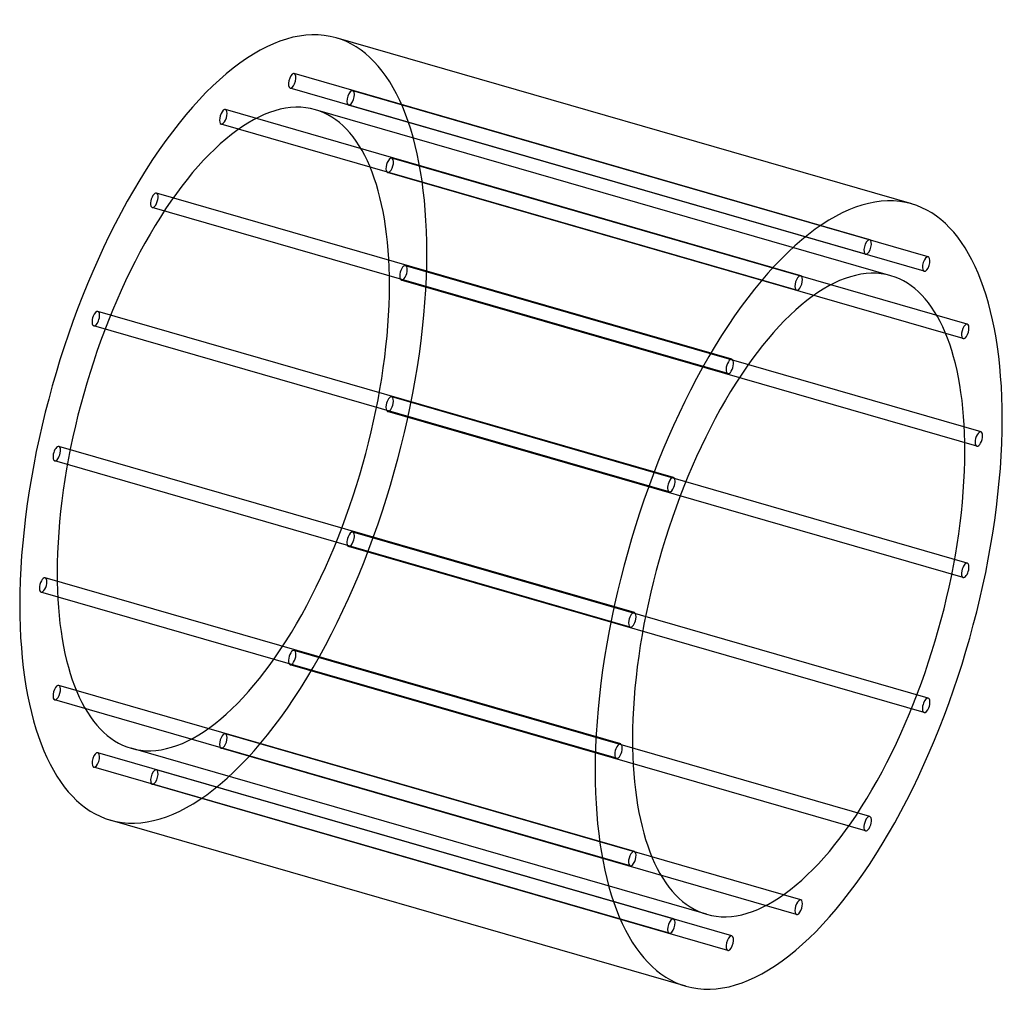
# Model space of a CAD drawing. Header units: millimetres. Extents: x -525 to 525, y -526 to 526.
import ezdxf

# ---------------------------------------------------------------- set-up
doc = ezdxf.new("R2010")
doc.units = ezdxf.units.MM
doc.layers.add('HIDDEN', color=7, linetype='Continuous')
doc.layers.add('THICK', color=7, linetype='Continuous')

msp = doc.modelspace()

# ---------------------------------------------------------------- linework, layer by layer
at = {"layer": 'HIDDEN'}
for p, q in [((383.3, 290.8), (-231.6, 468.3)), ((378.9, 275.4), (-236, 452.9)), ((445.8, 272.6), (-169.1, 450.1)), ((441.3, 257.2), (-173.5, 434.7)), ((309.7, 252.4), (-305.2, 429.9)), ((405.9, 252.3), (-209, 429.8)), ((305.2, 237), (-309.7, 414.5)), ((487.5, 200.6), (-127.4, 378.1)), ((483.1, 185.2), (-131.8, 362.7)), ((236, 163.2), (-378.9, 340.7)), ((231.6, 147.8), (-383.3, 325.3)), ((502.2, 85.6), (-112.7, 263.1)), ((497.7, 70.3), (-117.2, 247.8)), ((173.5, 36.8), (-441.3, 214.3)), ((169.1, 21.4), (-445.8, 198.9)), ((487.5, -54.6), (-127.4, 122.9)), ((483.1, -70), (-131.8, 107.5)), ((131.8, -107.5), (-483.1, 70)), ((127.4, -122.9), (-487.5, 54.6)), ((445.8, -198.9), (-169.1, -21.4)), ((441.3, -214.3), (-173.5, -36.8)), ((117.2, -247.8), (-497.7, -70.3)), ((112.7, -263.1), (-502.2, -85.6)), ((383.3, -325.3), (-231.6, -147.8)), ((378.9, -340.7), (-236, -163.2)), ((131.8, -362.7), (-483.1, -185.2)), ((127.4, -378.1), (-487.5, -200.6)), ((309.7, -414.5), (-305.2, -237)), ((209, -429.8), (-405.9, -252.3)), ((305.2, -429.9), (-309.7, -252.4)), ((173.5, -434.7), (-441.3, -257.2)), ((169.1, -450.1), (-445.8, -272.6)), ((236, -452.9), (-378.9, -275.4)), ((231.6, -468.3), (-383.3, -290.8))]:
    msp.add_line(p, q, dxfattribs=at)
for centre, major_axis, start_param, end_param in [((-307.4, 88.7), (120.6, 417.9), -0.982794, 0), ((-233.8, 460.6), (-2.22, -7.69), -2.946289, 0.000007), ((-233.8, 460.6), (-2.22, -7.69), 0.195304, 3.141599), ((-233.8, 460.6), (-2.22, -7.69), -3.141586, -2.946289), ((-233.8, 460.6), (-2.22, -7.69), 0.000007, 0.195304), ((-307.4, 88.7), (-98.5, -341.1), -3.141593, -0.982794), ((-171.3, 442.4), (-2.22, -7.69), -3.141586, -0.197396), ((-171.3, 442.4), (-2.22, -7.69), 0.000007, 2.944197), ((-171.3, 442.4), (-2.22, -7.69), 2.944197, 3.141599), ((-171.3, 442.4), (-2.22, -7.69), -0.197396, 0.000007), ((-307.4, 422.2), (-2.22, -7.69), -2.55359, 0.000007), ((-307.4, 422.2), (-2.22, -7.69), -3.141586, -2.55359), ((-307.4, 422.2), (-2.22, -7.69), 0.588003, 3.141599), ((-307.4, 88.7), (-98.5, -341.1), 2.158799, 3.141593), ((-307.4, 422.2), (-2.22, -7.69), 0.000007, 0.588003), ((-129.6, 370.4), (-2.22, -7.69), -3.141586, -0.590095), ((-129.6, 370.4), (-2.22, -7.69), 0.000007, 2.551498), ((-129.6, 370.4), (-2.22, -7.69), 2.551498, 3.141599), ((-129.6, 370.4), (-2.22, -7.69), -0.590095, 0.000007), ((-381.1, 333), (-2.22, -7.69), -2.160891, 0.000007), ((-381.1, 333), (-2.22, -7.69), -3.141586, -2.160891), ((-381.1, 333), (-2.22, -7.69), 0.980702, 3.141599), ((-381.1, 333), (-2.22, -7.69), 0.000007, 0.980702), ((-307.4, 88.7), (120.6, 417.9), -3.141593, -0.982794), ((-114.9, 255.5), (-2.22, -7.69), -3.141586, -0.982794), ((-114.9, 255.5), (-2.22, -7.69), 2.158799, 3.141599), ((-114.9, 255.5), (-2.22, -7.69), 0.000007, 2.158799), ((-307.4, 88.7), (-98.5, -341.1), 0, 2.158799), ((-114.9, 255.5), (-2.22, -7.69), -0.982794, 0.000007), ((-443.6, 206.6), (-2.22, -7.69), -3.141586, -1.768192), ((-443.6, 206.6), (-2.22, -7.69), 1.373401, 3.141599), ((-443.6, 206.6), (-2.22, -7.69), -1.768192, 0.000007), ((-443.6, 206.6), (-2.22, -7.69), 0.000007, 1.373401), ((-129.6, 115.2), (-2.22, -7.69), -3.141586, -1.375493), ((-129.6, 115.2), (-2.22, -7.69), 0.000007, 1.7661), ((-129.6, 115.2), (-2.22, -7.69), 1.7661, 3.141599), ((-129.6, 115.2), (-2.22, -7.69), -1.375493, 0.000007), ((-485.3, 62.3), (-2.22, -7.69), -3.141586, -1.375493), ((-485.3, 62.3), (-2.22, -7.69), 1.7661, 3.141599), ((-485.3, 62.3), (-2.22, -7.69), -1.375493, 0.000007), ((-485.3, 62.3), (-2.22, -7.69), 0.000007, 1.7661), ((-171.3, -29.1), (-2.22, -7.69), -3.141586, -1.768192), ((-171.3, -29.1), (-2.22, -7.69), -1.768192, 0.000007), ((-171.3, -29.1), (-2.22, -7.69), 1.373401, 3.141599), ((-171.3, -29.1), (-2.22, -7.69), 0.000007, 1.373401), ((-499.9, -78), (-2.22, -7.69), -3.141586, -0.982794), ((-499.9, -78), (-2.22, -7.69), 2.158799, 3.141599), ((-307.4, 88.7), (-98.5, -341.1), -0.982794, 0), ((-499.9, -78), (-2.22, -7.69), -0.982794, 0.000007), ((-499.9, -78), (-2.22, -7.69), 0.000007, 2.158799), ((-233.8, -155.5), (-2.22, -7.69), -2.160891, 0.000007), ((-233.8, -155.5), (-2.22, -7.69), -3.141586, -2.160891), ((-233.8, -155.5), (-2.22, -7.69), 0.980702, 3.141599), ((-233.8, -155.5), (-2.22, -7.69), 0.000007, 0.980702), ((-485.3, -192.9), (-2.22, -7.69), -3.141586, -0.590095), ((-485.3, -192.9), (-2.22, -7.69), 0.000007, 2.551498), ((-485.3, -192.9), (-2.22, -7.69), 2.551498, 3.141599), ((-485.3, -192.9), (-2.22, -7.69), -0.590095, 0.000007), ((-307.4, -244.7), (-2.22, -7.69), -2.55359, 0.000007), ((-307.4, -244.7), (-2.22, -7.69), -3.141586, -2.55359), ((-307.4, -244.7), (-2.22, -7.69), 0.588003, 3.141599), ((-307.4, -244.7), (-2.22, -7.69), 0.000007, 0.588003), ((-443.6, -264.9), (-2.22, -7.69), -3.141586, -0.197396), ((-443.6, -264.9), (-2.22, -7.69), 0.000007, 2.944197), ((-443.6, -264.9), (-2.22, -7.69), 2.944197, 3.141599), ((-443.6, -264.9), (-2.22, -7.69), -0.197396, 0.000007), ((-381.1, -283.1), (-2.22, -7.69), -2.946289, 0.000007), ((-381.1, -283.1), (-2.22, -7.69), 0.195304, 3.141599), ((-381.1, -283.1), (-2.22, -7.69), -3.141586, -2.946289), ((-381.1, -283.1), (-2.22, -7.69), 0.000007, 0.195304)]:
    msp.add_ellipse(centre, major_axis=major_axis, ratio=0.433013, start_param=start_param, end_param=end_param, dxfattribs=at)
at = {"layer": 'THICK'}
for p, q in [((428.1, 329.2), (-186.8, 506.7)), ((186.8, -506.7), (-428.1, -329.2))]:
    msp.add_line(p, q, dxfattribs=at)
for centre, major_axis, start_param, end_param in [((-307.4, 88.7), (120.6, 417.9), 0, 2.158799), ((307.4, -88.7), (-120.6, -417.9), -3.141593, -0.982794), ((307.4, -88.7), (-120.6, -417.9), 2.158799, 3.141593), ((381.1, 283.1), (2.22, 7.69), 0.195304, 3.141599), ((381.1, 283.1), (2.22, 7.69), -2.946289, 0.000007), ((381.1, 283.1), (2.22, 7.69), 0.000007, 0.195304), ((381.1, 283.1), (2.22, 7.69), -3.141586, -2.946289), ((307.4, -88.7), (98.5, 341.1), 0, 2.158799), ((443.6, 264.9), (2.22, 7.69), 0.000007, 2.944197), ((443.6, 264.9), (2.22, 7.69), -3.141586, -0.197396), ((443.6, 264.9), (2.22, 7.69), -0.197396, 0.000007), ((307.4, 244.7), (2.22, 7.69), 0.000007, 0.588003), ((443.6, 264.9), (2.22, 7.69), 2.944197, 3.141599), ((307.4, 244.7), (2.22, 7.69), 0.588003, 3.141599), ((307.4, 244.7), (2.22, 7.69), -2.55359, 0.000007), ((307.4, -88.7), (98.5, 341.1), -0.982794, 0), ((307.4, 244.7), (2.22, 7.69), -3.141586, -2.55359), ((485.3, 192.9), (2.22, 7.69), 0.000007, 2.551498), ((485.3, 192.9), (2.22, 7.69), -0.590095, 0.000007), ((485.3, 192.9), (2.22, 7.69), -3.141586, -0.590095), ((485.3, 192.9), (2.22, 7.69), 2.551498, 3.141599), ((233.8, 155.5), (2.22, 7.69), 0.980702, 3.141599), ((233.8, 155.5), (2.22, 7.69), 0.000007, 0.980702), ((233.8, 155.5), (2.22, 7.69), -2.160891, 0.000007), ((233.8, 155.5), (2.22, 7.69), -3.141586, -2.160891), ((307.4, -88.7), (-120.6, -417.9), 0, 2.158799), ((499.9, 78), (2.22, 7.69), 0.000007, 2.158799), ((499.9, 78), (2.22, 7.69), -0.982794, 0.000007), ((499.9, 78), (2.22, 7.69), 2.158799, 3.141599), ((499.9, 78), (2.22, 7.69), -3.141586, -0.982794), ((307.4, -88.7), (98.5, 341.1), -3.141593, -0.982794), ((171.3, 29.1), (2.22, 7.69), 1.373401, 3.141599), ((171.3, 29.1), (2.22, 7.69), 0.000007, 1.373401), ((171.3, 29.1), (2.22, 7.69), -1.768192, 0.000007), ((171.3, 29.1), (2.22, 7.69), -3.141586, -1.768192), ((485.3, -62.3), (2.22, 7.69), 1.7661, 3.141599), ((485.3, -62.3), (2.22, 7.69), 0.000007, 1.7661), ((485.3, -62.3), (2.22, 7.69), -3.141586, -1.375493), ((485.3, -62.3), (2.22, 7.69), -1.375493, 0.000007), ((-307.4, 88.7), (120.6, 417.9), 2.158799, 3.141593), ((129.6, -115.2), (2.22, 7.69), 0.000007, 1.7661), ((129.6, -115.2), (2.22, 7.69), -3.141586, -1.375493), ((129.6, -115.2), (2.22, 7.69), -1.375493, 0.000007), ((129.6, -115.2), (2.22, 7.69), 1.7661, 3.141599), ((443.6, -206.6), (2.22, 7.69), 0.000007, 1.373401), ((443.6, -206.6), (2.22, 7.69), -1.768192, 0.000007), ((443.6, -206.6), (2.22, 7.69), 1.373401, 3.141599), ((443.6, -206.6), (2.22, 7.69), -3.141586, -1.768192), ((114.9, -255.5), (2.22, 7.69), 0.000007, 2.158799), ((114.9, -255.5), (2.22, 7.69), -3.141586, -0.982794), ((114.9, -255.5), (2.22, 7.69), -0.982794, 0.000007), ((307.4, -88.7), (98.5, 341.1), 2.158799, 3.141593), ((114.9, -255.5), (2.22, 7.69), 2.158799, 3.141599), ((307.4, -88.7), (-120.6, -417.9), -0.982794, 0), ((381.1, -333), (2.22, 7.69), 0.000007, 0.980702), ((381.1, -333), (2.22, 7.69), -2.160891, 0.000007), ((381.1, -333), (2.22, 7.69), 0.980702, 3.141599), ((381.1, -333), (2.22, 7.69), -3.141586, -2.160891), ((129.6, -370.4), (2.22, 7.69), 0.000007, 2.551498), ((129.6, -370.4), (2.22, 7.69), -3.141586, -0.590095), ((129.6, -370.4), (2.22, 7.69), -0.590095, 0.000007), ((129.6, -370.4), (2.22, 7.69), 2.551498, 3.141599), ((307.4, -422.2), (2.22, 7.69), 0.588003, 3.141599), ((307.4, -422.2), (2.22, 7.69), 0.000007, 0.588003), ((307.4, -422.2), (2.22, 7.69), -2.55359, 0.000007), ((307.4, -422.2), (2.22, 7.69), -3.141586, -2.55359), ((171.3, -442.4), (2.22, 7.69), 0.000007, 2.944197), ((171.3, -442.4), (2.22, 7.69), -3.141586, -0.197396), ((171.3, -442.4), (2.22, 7.69), -0.197396, 0.000007), ((171.3, -442.4), (2.22, 7.69), 2.944197, 3.141599), ((233.8, -460.6), (2.22, 7.69), 0.195304, 3.141599), ((233.8, -460.6), (2.22, 7.69), -2.946289, 0.000007), ((233.8, -460.6), (2.22, 7.69), 0.000007, 0.195304), ((233.8, -460.6), (2.22, 7.69), -3.141586, -2.946289)]:
    msp.add_ellipse(centre, major_axis=major_axis, ratio=0.433013, start_param=start_param, end_param=end_param, dxfattribs=at)

doc.saveas('drawing.dxf')
